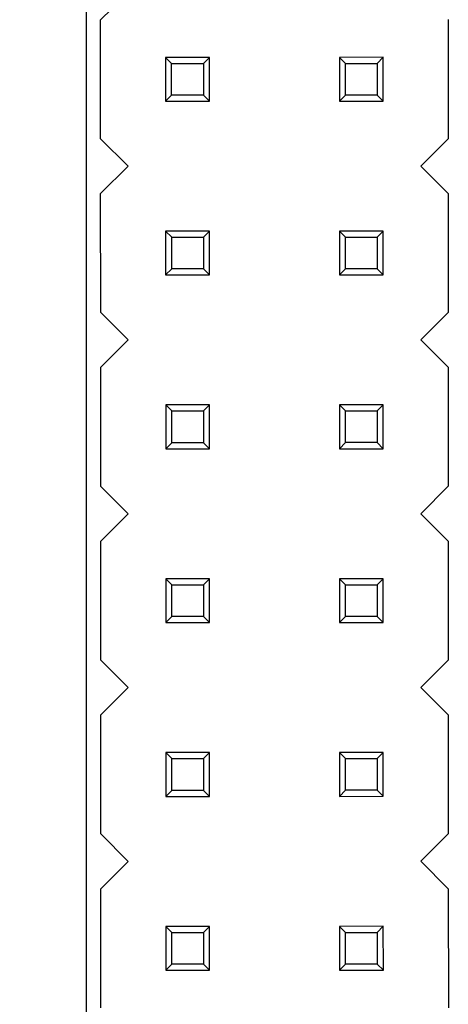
# Model space of a CAD drawing. Header units: inches. Extents: x -29 to 164, y -51 to 83.
# Tile 11 of 164: x 7 to 13, y 15 to 29. Entities that reach past the tile are written whole.
import ezdxf

# ---------------------------------------------------------------- set-up
doc = ezdxf.new("R2010")
doc.units = ezdxf.units.IN
doc.header["$LTSCALE"] = 1.21
doc.header["$MEASUREMENT"] = 0
doc.header["$PDMODE"] = 3
doc.header["$PDSIZE"] = 0.3125
doc.layers.get('0').update_dxf_attribs({"linetype": 'CONTINUOUS'})
doc.layers.get('Defpoints').update_dxf_attribs({"linetype": 'CONTINUOUS'})
doc.layers.add('DIM', color=3, linetype='CONTINUOUS')
doc.styles.get("Standard").update_dxf_attribs({"font": 'txt', "width": 0.8})
doc.dimstyles.get("Standard").update_dxf_attribs({"dimtxt": 0.15625, "dimasz": 0.1875, "dimexe": 0.125, "dimexo": 0.0625, "dimgap": 0.09, "dimtad": 0, "dimtih": 1, "dimtoh": 1, "dimzin": 4, "dimdsep": 46, "dimtxsty": 'STANDARD', "dimblk": '_FILLED', "dimblk1": '_FILLED', "dimblk2": '_FILLED', "dimcen": 0.09, "dimazin": 1, "dimtp": 0.01, "dimtm": 0.01, "dimtfac": 1, "dimtofl": 0, "dimtmove": 0, "dimatfit": 3, "dimldrblk": '_FILLED', "dimfxl": 1, "dimtolj": 1, "dimtzin": 4, "dimarcsym": 0})

# ---------------------------------------------------------------- blocks, each defined once
blk = doc.blocks.new('_FILLED')
at = {"color": 0, "linetype": 'ByBlock'}
blk.add_solid([(0, 0), (-1, 0.1667), (-1, -0.1667)], dxfattribs=at)
blk = doc.blocks.new('*D3')
at = {"layer": 'Defpoints', "color": 0}
for p in [(9.128, 35.713), (0.441, 5.233), (9.135, 5.233)]:
    blk.add_point(p, dxfattribs=at)
at = {"layer": 'DIM', "color": 0, "lineweight": -2}
for p, q in [((9.066, 35.713), (0.316, 35.713)), ((0.441, 33.713), (0.441, 29.496)), ((0.441, 7.233), (0.441, 11.45)), ((9.072, 5.233), (0.316, 5.233))]:
    blk.add_line(p, q, dxfattribs=at)
at = {"layer": 'DIM', "color": 0, "lineweight": -2, "xscale": 2, "yscale": 2, "zscale": 2}
for p, rotation in [((0.441, 35.713), 90), ((0.441, 5.233), 270)]:
    blk.add_blockref('_FILLED', p, dxfattribs=dict(at, rotation=rotation))
at = {"layer": 'DIM', "color": 0, "insert": (0.441, 20.473), "char_height": 2, "attachment_point": 5, "rotation": 90}
blk.add_mtext('\\A1;30.48(2.54*12)', dxfattribs=at)
blk = doc.blocks.new('*D4')
at = {"layer": 'Defpoints', "color": 0}
for p in [(-6.502, 42.283), (9.879, 42.283), (9.889, -7.727)]:
    blk.add_point(p, dxfattribs=at)
at = {"layer": 'DIM', "color": 0, "lineweight": -2}
for p, q in [((9.816, 42.283), (-6.627, 42.283)), ((-6.502, 40.283), (-6.502, 19.501)), ((-6.502, -5.727), (-6.502, 15.055)), ((9.827, -7.727), (-6.627, -7.727))]:
    blk.add_line(p, q, dxfattribs=at)
at = {"layer": 'DIM', "color": 0, "lineweight": -2, "xscale": 2, "yscale": 2, "zscale": 2}
for p, rotation in [((-6.502, 42.283), 90), ((-6.502, -7.727), 270)]:
    blk.add_blockref('_FILLED', p, dxfattribs=dict(at, rotation=rotation))
at = {"layer": 'DIM', "color": 0, "insert": (-6.502, 17.278), "char_height": 2, "attachment_point": 5, "rotation": 90}
blk.add_mtext('\\A1;50.0', dxfattribs=at)
blk = doc.blocks.new('*D11')
at = {"layer": 'Defpoints', "color": 0}
for p in [(-2.864, 42.283), (10.339, 42.283), (10.339, -5.267)]:
    blk.add_point(p, dxfattribs=at)
at = {"layer": 'DIM', "color": 0, "lineweight": -2}
for p, q in [((10.276, 42.283), (-2.989, 42.283)), ((-2.864, 40.283), (-2.864, 21.798)), ((-2.864, -3.267), (-2.864, 15.218)), ((10.276, -5.267), (-2.989, -5.267))]:
    blk.add_line(p, q, dxfattribs=at)
at = {"layer": 'DIM', "color": 0, "lineweight": -2, "xscale": 2, "yscale": 2, "zscale": 2}
for p, rotation in [((-2.864, 42.283), 90), ((-2.864, -5.267), 270)]:
    blk.add_blockref('_FILLED', p, dxfattribs=dict(at, rotation=rotation))
at = {"layer": 'DIM', "color": 0, "insert": (-2.864, 18.508), "char_height": 2, "attachment_point": 5, "rotation": 90}
blk.add_mtext('\\A1;47.55', dxfattribs=at)

msp = doc.modelspace()

# ---------------------------------------------------------------- linework, layer by layer
at = {"color": 7, "linetype": 'Continuous'}
for p, q in [((7.879, 40.273), (7.879, -5.727)), ((8.092, 28.963), (8.492, 29.363)), ((8.092, 27.223), (8.092, 28.963)), ((13.172, 28.964), (13.172, 27.224)), ((9.042, 28.413), (9.042, 27.773)), ((9.042, 28.413), (9.13, 28.325)), ((9.682, 28.413), (9.042, 28.413)), ((9.682, 28.413), (9.594, 28.325)), ((9.682, 27.773), (9.682, 28.413)), ((12.222, 28.414), (11.582, 28.413)), ((11.582, 28.413), (11.582, 27.773)), ((11.582, 28.413), (11.67, 28.325)), ((12.222, 28.414), (12.134, 28.325)), ((12.222, 27.774), (12.222, 28.414)), ((9.13, 27.861), (9.13, 28.325)), ((9.13, 28.325), (9.594, 28.325)), ((9.594, 28.325), (9.594, 27.861)), ((11.67, 27.862), (11.67, 28.325)), ((11.67, 28.325), (12.134, 28.325)), ((12.134, 28.325), (12.134, 27.862)), ((9.13, 27.861), (9.042, 27.773)), ((9.042, 27.773), (9.682, 27.773)), ((9.594, 27.861), (9.13, 27.861)), ((9.594, 27.861), (9.682, 27.773)), ((11.67, 27.862), (11.582, 27.773)), ((11.582, 27.773), (12.222, 27.774)), ((12.134, 27.862), (11.67, 27.862)), ((12.134, 27.862), (12.222, 27.774)), ((8.492, 26.823), (8.092, 27.223)), ((13.172, 27.224), (12.772, 26.824)), ((8.092, 26.423), (8.492, 26.823)), ((12.772, 26.824), (13.172, 26.424)), ((8.093, 24.683), (8.092, 26.423)), ((13.172, 26.424), (13.173, 24.684)), ((9.042, 25.873), (9.042, 25.233)), ((9.042, 25.873), (9.131, 25.785)), ((9.682, 25.873), (9.042, 25.873)), ((9.131, 25.321), (9.131, 25.785)), ((9.131, 25.785), (9.594, 25.785)), ((9.682, 25.873), (9.594, 25.785)), ((9.594, 25.785), (9.594, 25.321)), ((9.682, 25.233), (9.682, 25.873)), ((12.222, 25.874), (11.582, 25.873)), ((11.582, 25.873), (11.582, 25.233)), ((11.582, 25.873), (11.671, 25.785)), ((11.671, 25.322), (11.671, 25.785)), ((11.671, 25.785), (12.134, 25.785)), ((12.222, 25.874), (12.134, 25.785)), ((12.134, 25.785), (12.134, 25.322)), ((12.222, 25.234), (12.222, 25.874)), ((9.131, 25.321), (9.042, 25.233)), ((9.042, 25.233), (9.682, 25.233)), ((9.594, 25.321), (9.131, 25.321)), ((9.594, 25.321), (9.682, 25.233)), ((11.671, 25.322), (11.582, 25.233)), ((11.582, 25.233), (12.222, 25.234)), ((12.134, 25.322), (11.671, 25.322)), ((12.134, 25.322), (12.222, 25.234)), ((8.493, 24.283), (8.093, 24.683)), ((13.173, 24.684), (12.773, 24.284)), ((8.093, 23.883), (8.493, 24.283)), ((12.773, 24.284), (13.173, 23.884)), ((8.093, 22.143), (8.093, 23.883)), ((13.173, 23.884), (13.173, 22.144)), ((9.043, 23.333), (9.043, 22.693)), ((9.043, 23.333), (9.131, 23.245)), ((9.683, 23.333), (9.043, 23.333)), ((9.683, 23.333), (9.595, 23.245)), ((9.683, 22.693), (9.683, 23.333)), ((12.223, 23.334), (11.583, 23.333)), ((11.583, 23.333), (11.583, 22.693)), ((11.583, 23.333), (11.671, 23.245)), ((12.223, 23.334), (12.135, 23.245)), ((12.223, 22.694), (12.223, 23.334)), ((9.131, 22.781), (9.131, 23.245)), ((9.131, 23.245), (9.595, 23.245)), ((9.595, 23.245), (9.595, 22.781)), ((11.671, 22.782), (11.671, 23.245)), ((11.671, 23.245), (12.135, 23.245)), ((12.135, 23.245), (12.135, 22.782)), ((9.131, 22.781), (9.043, 22.693)), ((9.595, 22.781), (9.131, 22.781)), ((9.595, 22.781), (9.683, 22.693)), ((11.671, 22.782), (11.583, 22.693)), ((12.135, 22.782), (11.671, 22.782)), ((12.135, 22.782), (12.223, 22.694)), ((9.043, 22.693), (9.683, 22.693)), ((11.583, 22.693), (12.223, 22.694)), ((8.493, 21.743), (8.093, 22.143)), ((13.173, 22.144), (12.773, 21.744)), ((8.093, 21.343), (8.493, 21.743)), ((12.773, 21.744), (13.173, 21.344)), ((8.094, 19.603), (8.093, 21.343)), ((13.173, 21.344), (13.174, 19.604)), ((9.043, 20.793), (9.044, 20.153)), ((9.043, 20.793), (9.132, 20.705)), ((9.683, 20.793), (9.043, 20.793)), ((9.683, 20.793), (9.595, 20.705)), ((9.684, 20.153), (9.683, 20.793)), ((12.223, 20.794), (11.583, 20.793)), ((11.583, 20.793), (11.584, 20.153)), ((11.583, 20.793), (11.672, 20.705)), ((12.223, 20.794), (12.135, 20.705)), ((12.224, 20.154), (12.223, 20.794)), ((9.132, 20.241), (9.132, 20.705)), ((9.132, 20.705), (9.595, 20.705)), ((9.595, 20.705), (9.595, 20.241)), ((11.672, 20.242), (11.672, 20.705)), ((11.672, 20.705), (12.135, 20.705)), ((12.135, 20.705), (12.135, 20.242)), ((9.132, 20.241), (9.044, 20.153)), ((9.044, 20.153), (9.684, 20.153)), ((9.595, 20.241), (9.132, 20.241)), ((9.595, 20.241), (9.684, 20.153)), ((11.672, 20.242), (11.584, 20.153)), ((11.584, 20.153), (12.224, 20.154)), ((12.135, 20.242), (11.672, 20.242)), ((12.135, 20.242), (12.224, 20.154)), ((8.494, 19.203), (8.094, 19.603)), ((13.174, 19.604), (12.774, 19.204)), ((8.094, 18.803), (8.494, 19.203)), ((12.774, 19.204), (13.174, 18.804)), ((8.094, 17.063), (8.094, 18.803)), ((13.174, 18.804), (13.174, 17.064)), ((9.044, 18.253), (9.044, 17.613)), ((9.044, 18.253), (9.132, 18.165)), ((9.684, 18.253), (9.044, 18.253)), ((9.132, 17.701), (9.132, 18.165)), ((9.132, 18.165), (9.596, 18.165)), ((9.684, 18.253), (9.596, 18.165)), ((9.596, 18.165), (9.596, 17.701)), ((9.684, 17.613), (9.684, 18.253)), ((12.224, 18.254), (11.584, 18.253)), ((11.584, 18.253), (11.584, 17.613)), ((11.584, 18.253), (11.672, 18.165)), ((11.672, 17.702), (11.672, 18.165)), ((11.672, 18.165), (12.136, 18.165)), ((12.224, 18.254), (12.136, 18.165)), ((12.136, 18.165), (12.136, 17.702)), ((12.224, 17.614), (12.224, 18.254)), ((9.132, 17.701), (9.044, 17.613)), ((9.596, 17.701), (9.132, 17.701)), ((9.596, 17.701), (9.684, 17.613)), ((11.672, 17.702), (11.584, 17.613)), ((12.136, 17.702), (11.672, 17.702)), ((12.136, 17.702), (12.224, 17.614)), ((9.044, 17.613), (9.684, 17.613)), ((11.584, 17.613), (12.224, 17.614)), ((8.494, 16.663), (8.094, 17.063)), ((13.174, 17.064), (12.774, 16.664)), ((8.094, 16.263), (8.494, 16.663)), ((12.774, 16.664), (13.174, 16.264)), ((8.095, 14.523), (8.094, 16.263)), ((13.174, 16.264), (13.175, 14.524)), ((9.044, 15.713), (9.045, 15.073)), ((9.044, 15.713), (9.133, 15.625)), ((9.684, 15.713), (9.044, 15.713)), ((9.684, 15.713), (9.596, 15.625)), ((9.685, 15.073), (9.684, 15.713)), ((12.224, 15.714), (11.584, 15.713)), ((11.584, 15.713), (11.585, 15.073)), ((11.584, 15.713), (11.673, 15.625)), ((12.224, 15.714), (12.136, 15.625)), ((12.225, 15.074), (12.224, 15.714)), ((9.133, 15.161), (9.133, 15.625)), ((9.133, 15.625), (9.596, 15.625)), ((9.596, 15.625), (9.596, 15.161)), ((11.673, 15.162), (11.673, 15.625)), ((11.673, 15.625), (12.136, 15.625)), ((12.136, 15.625), (12.136, 15.162)), ((9.133, 15.161), (9.045, 15.073)), ((9.596, 15.161), (9.133, 15.161)), ((9.596, 15.161), (9.685, 15.073)), ((11.673, 15.162), (11.585, 15.073)), ((12.136, 15.162), (11.673, 15.162)), ((12.136, 15.162), (12.225, 15.074)), ((9.045, 15.073), (9.685, 15.073)), ((11.585, 15.073), (12.225, 15.074))]:
    msp.add_line(p, q, dxfattribs=at)

# ---------------------------------------------------------------- dimensions: what is measured, and where the dimension line sits
at = {"layer": 'DIM'}
for base, p1, p2, override, picture, middle in [((-6.502, 42.283), (9.889, -7.727), (9.879, 42.283), {"dimtxt": 2, "dimasz": 2, "dimtih": 0, "dimtoh": 0, "dimdec": 1, "dimzin": 0, "dimcen": 0.198, "dimadec": 0, "dimazin": 0, "dimtp": 0, "dimtm": 0, "dimtdec": 4, "dimtzin": 0}, '*D4', (-6.502, 17.278)), ((-2.864, 42.283), (10.339, -5.267), (10.339, 42.283), {"dimtxt": 2, "dimasz": 2, "dimtih": 0, "dimtoh": 0, "dimzin": 0, "dimcen": 0.198, "dimadec": 0, "dimazin": 0, "dimtp": 0, "dimtm": 0, "dimtdec": 4, "dimtzin": 0}, '*D11', (-2.864, 18.508)), ((0.441, 5.233), (9.128, 35.713), (9.135, 5.233), {"dimtxt": 2, "dimasz": 2, "dimtih": 0, "dimtoh": 0, "dimzin": 0, "dimpost": '(2.54*12)', "dimcen": 0.198, "dimadec": 0, "dimazin": 0, "dimtp": 0, "dimtm": 0, "dimtdec": 4, "dimtzin": 0}, '*D3', (0.441, 20.473))]:
    dim = msp.add_linear_dim(base=base, p1=p1, p2=p2, angle=90, dimstyle='STANDARD', override=override, dxfattribs=at)
    dim.commit()
    dim.dimension.update_dxf_attribs({"geometry": picture, "text_midpoint": middle})

doc.saveas('drawing.dxf')
